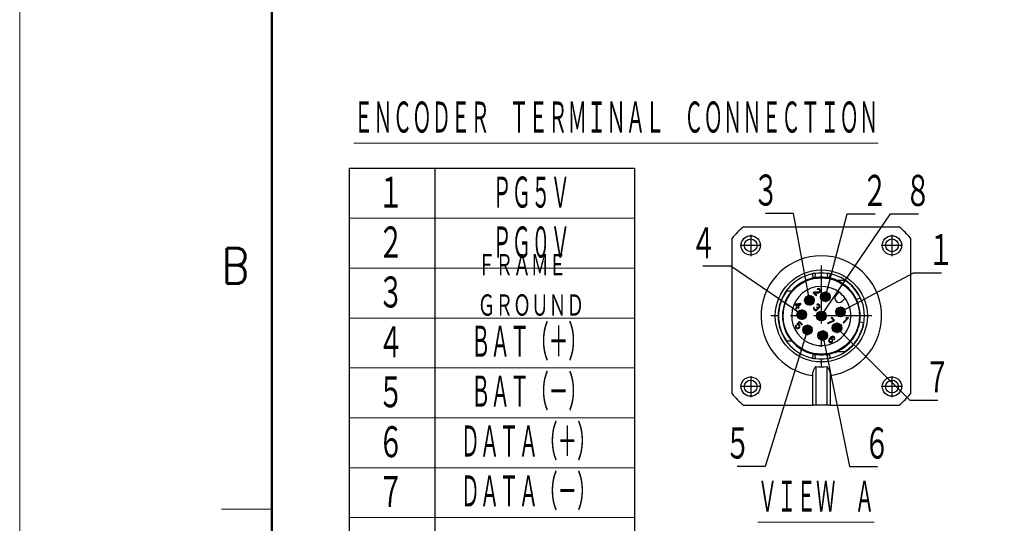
# Model space of a CAD drawing. Header units: millimetres. Extents: x 0 to 594, y 0 to 420.
# Tile 48 of 112: x 0 to 138, y 279 to 349. Entities that reach past the tile are written whole.
import ezdxf

# ---------------------------------------------------------------- set-up
doc = ezdxf.new("R2010")
doc.units = ezdxf.units.MM
doc.header["$LTSCALE"] = 0.257233
doc.linetypes.add('CENTER', pattern=[50.8, 31.75, -6.35, 6.35, -6.35])
doc.layers.add('NoLayerName_001', color=7, linetype='Continuous')
doc.layers.add('NoLayerName_002', color=7, linetype='Continuous')
doc.styles.get("Standard").update_dxf_attribs({"font": 'txt', "bigfont": 'extfont2'})
doc.dimstyles.get("Standard").update_dxf_attribs({"dimtxt": 2.5, "dimasz": 2.5, "dimexe": 1, "dimexo": 1, "dimtad": 1, "dimdec": 3, "dimzin": 0, "dimdsep": 46, "dimtxsty": 'Standard', "dimcen": 2.5, "dimadec": 3, "dimazin": 0, "dimtfac": 0.75, "dimtdec": 3, "dimtmove": 0, "dimatfit": 3, "dimfxl": 1, "dimarcsym": 0})

# ---------------------------------------------------------------- blocks, each defined once
blk = doc.blocks.new('JZB_0010')
at = {"layer": 'NoLayerName_001', "color": 7, "linetype": 'Continuous', "lineweight": 25}
for p, q in [((1.58, 25), (23.42, 25)), ((0, 1.58), (0, 23.42)), ((25, 23.42), (25, 1.58)), ((15.82, 17.5), (14.67, 17.5)), ((8.32, 16), (7.63, 16)), ((11.44, 15.83), (11.37, 15.75)), ((11.37, 15.75), (11.79, 15.33)), ((12.15, 15.87), (11.44, 15.83)), ((11.54, 15.73), (12.16, 15.77)), ((11.87, 15.4), (11.54, 15.73)), ((11.79, 15.33), (11.87, 15.4)), ((11.99, 16.33), (11.92, 16.28)), ((11.92, 16.28), (11.98, 16.22)), ((11.98, 16.22), (12.05, 16.25)), ((12.1, 16.34), (11.99, 16.33)), ((12.05, 16.25), (12.12, 16.24)), ((12.18, 16.33), (12.1, 16.34)), ((12.12, 16.24), (12.19, 16.2)), ((12.23, 15.91), (12.15, 15.87)), ((12.16, 15.77), (12.23, 15.79)), ((12.28, 16.26), (12.18, 16.33)), ((12.19, 16.2), (12.24, 16.15)), ((12.26, 15.94), (12.23, 15.91)), ((12.23, 15.79), (12.3, 15.84)), ((12.24, 16.15), (12.28, 16.07)), ((12.29, 16.01), (12.26, 15.94)), ((12.32, 16.21), (12.28, 16.26)), ((12.28, 16.07), (12.29, 16.01)), ((12.3, 15.84), (12.33, 15.87)), ((12.38, 16.13), (12.32, 16.21)), ((12.33, 15.87), (12.38, 15.94)), ((12.4, 16.05), (12.38, 16.13)), ((12.38, 15.94), (12.4, 16.05)), ((14.98, 15.83), (14.59, 15.43)), ((8.91, 14.14), (8.82, 14.05)), ((8.82, 14.05), (9.1, 13.77)), ((9.6, 14.27), (8.91, 14.14)), ((8.99, 14.06), (9.48, 14.15)), ((9.19, 13.87), (8.99, 14.06)), ((9.48, 14.15), (9.19, 13.87)), ((9.26, 13.8), (9.67, 14.2)), ((9.67, 14.2), (9.6, 14.27)), ((11.92, 14.14), (11.85, 14.09)), ((11.85, 14.09), (11.91, 14.03)), ((11.91, 14.03), (11.98, 14.05)), ((12.03, 14.15), (11.92, 14.14)), ((11.98, 14.05), (12.04, 14.05)), ((12.11, 14.14), (12.03, 14.15)), ((12.04, 14.05), (12.12, 14.01)), ((12.2, 14.07), (12.11, 14.14)), ((12.12, 14.01), (12.16, 13.96)), ((12.16, 13.96), (12.21, 13.88)), ((12.21, 13.82), (12.19, 13.75)), ((12.23, 14.05), (12.2, 14.07)), ((12.21, 13.88), (12.21, 13.82)), ((12.29, 13.95), (12.23, 14.05)), ((12.31, 13.87), (12.29, 13.95)), ((12.3, 13.76), (12.31, 13.87)), ((15.43, 14.59), (15.83, 14.98)), ((17.44, 14.8), (17.94, 15.04)), ((9.1, 13.77), (8.89, 13.56)), ((8.89, 13.56), (8.96, 13.49)), ((8.96, 13.49), (9.17, 13.7)), ((9.17, 13.7), (9.29, 13.59)), ((9.38, 13.68), (9.26, 13.8)), ((9.29, 13.59), (9.38, 13.68)), ((11.43, 13.67), (11.41, 13.6)), ((11.41, 13.6), (11.41, 13.54)), ((11.41, 13.54), (11.43, 13.46)), ((11.46, 13.73), (11.43, 13.67)), ((11.43, 13.46), (11.46, 13.4)), ((11.52, 13.67), (11.46, 13.73)), ((11.46, 13.4), (11.56, 13.3)), ((11.5, 13.63), (11.52, 13.67)), ((11.5, 13.57), (11.5, 13.63)), ((11.51, 13.53), (11.5, 13.57)), ((11.55, 13.46), (11.51, 13.53)), ((11.62, 13.39), (11.55, 13.46)), ((11.56, 13.3), (11.62, 13.27)), ((11.69, 13.35), (11.62, 13.39)), ((11.62, 13.27), (11.69, 13.25)), ((11.73, 13.34), (11.69, 13.35)), ((11.69, 13.25), (11.76, 13.25)), ((11.78, 13.35), (11.73, 13.34)), ((11.76, 13.25), (11.83, 13.27)), ((11.83, 13.36), (11.78, 13.35)), ((11.88, 13.76), (11.82, 13.7)), ((11.82, 13.7), (11.86, 13.66)), ((11.89, 13.42), (11.83, 13.36)), ((11.83, 13.27), (11.88, 13.3)), ((11.86, 13.66), (11.92, 13.57)), ((11.92, 13.72), (11.88, 13.76)), ((11.88, 13.3), (11.94, 13.37)), ((11.92, 13.51), (11.89, 13.42)), ((12.02, 13.68), (11.92, 13.72)), ((11.92, 13.57), (11.92, 13.51)), ((11.94, 13.37), (11.99, 13.44)), ((11.99, 13.59), (12.08, 13.59)), ((12.02, 13.51), (11.99, 13.59)), ((11.99, 13.44), (12.02, 13.51)), ((12.08, 13.68), (12.02, 13.68)), ((12.16, 13.72), (12.08, 13.68)), ((12.08, 13.59), (12.15, 13.61)), ((12.15, 13.61), (12.22, 13.66)), ((12.19, 13.75), (12.16, 13.72)), ((12.22, 13.66), (12.25, 13.69)), ((12.25, 13.69), (12.3, 13.76)), ((8.9, 11.11), (8.87, 11.02)), ((8.93, 11.2), (8.9, 11.11)), ((9, 11.13), (8.93, 11.2)), ((8.97, 11.04), (9, 11.13)), ((8.97, 10.98), (8.97, 11.04)), ((9.46, 11.72), (9.07, 11.33)), ((9.07, 11.33), (9.15, 11.25)), ((9.15, 11.25), (9.24, 11.25)), ((9.2, 11.35), (9.44, 11.59)), ((9.31, 11.33), (9.2, 11.35)), ((9.24, 11.25), (9.3, 11.22)), ((9.3, 11.22), (9.37, 11.15)), ((9.38, 11.29), (9.31, 11.33)), ((9.37, 11.15), (9.41, 11.08)), ((9.45, 11.22), (9.38, 11.29)), ((9.41, 11.08), (9.41, 11.02)), ((9.44, 11.59), (9.78, 11.25)), ((9.49, 11.15), (9.45, 11.22)), ((9.86, 11.32), (9.46, 11.72)), ((9.48, 10.95), (9.51, 11.04)), ((9.51, 11.04), (9.49, 11.15)), ((9.78, 11.25), (9.86, 11.32)), ((14.23, 11.89), (13.36, 11.5)), ((13.36, 11.5), (13.43, 11.43)), ((13.43, 11.43), (14.3, 11.82)), ((13.95, 12.32), (13.87, 12.25)), ((13.87, 12.25), (14.23, 11.89)), ((14.37, 11.9), (13.95, 12.32)), ((14.3, 11.82), (14.37, 11.9)), ((16.13, 12.17), (15.54, 11.58)), ((15.54, 11.58), (15.61, 11.51)), ((15.61, 11.51), (16.32, 12.22)), ((16.07, 12.25), (15.95, 12.13)), ((15.95, 12.13), (16.13, 12.17)), ((16.25, 12.29), (16.07, 12.25)), ((16.32, 12.22), (16.25, 12.29)), ((18.43, 11.56), (17.88, 11.65)), ((8.87, 11.02), (8.88, 10.91)), ((8.88, 10.91), (8.93, 10.84)), ((8.93, 10.84), (9, 10.77)), ((9, 10.91), (8.97, 10.98)), ((9.07, 10.84), (9, 10.91)), ((9, 10.77), (9.07, 10.73)), ((9.14, 10.81), (9.07, 10.84)), ((9.07, 10.73), (9.18, 10.71)), ((9.2, 10.81), (9.14, 10.81)), ((9.18, 10.71), (9.27, 10.74)), ((9.27, 10.83), (9.2, 10.81)), ((9.33, 10.86), (9.27, 10.83)), ((9.27, 10.74), (9.37, 10.79)), ((9.36, 10.89), (9.33, 10.86)), ((9.39, 10.95), (9.36, 10.89)), ((9.37, 10.79), (9.43, 10.85)), ((9.41, 11.02), (9.39, 10.95)), ((9.43, 10.85), (9.48, 10.95)), ((7.63, 9), (8.32, 9)), ((13.54, 9.16), (13.51, 9.06)), ((13.51, 9.06), (13.53, 8.96)), ((13.53, 8.96), (13.57, 8.88)), ((13.59, 9.25), (13.54, 9.16)), ((13.57, 8.88), (13.63, 8.82)), ((13.68, 9.37), (13.59, 9.25)), ((13.61, 9.08), (13.63, 9.15)), ((13.62, 9.02), (13.61, 9.08)), ((13.64, 8.97), (13.62, 9.02)), ((13.63, 9.15), (13.67, 9.21)), ((13.63, 8.82), (13.71, 8.78)), ((13.72, 8.89), (13.64, 8.97)), ((13.67, 9.21), (13.71, 9.26)), ((13.79, 9.48), (13.68, 9.37)), ((13.71, 9.26), (13.77, 9.29)), ((13.71, 8.78), (13.81, 8.77)), ((13.77, 8.87), (13.72, 8.89)), ((13.77, 9.29), (13.82, 9.3)), ((13.83, 8.86), (13.77, 8.87)), ((13.91, 9.57), (13.79, 9.48)), ((13.81, 8.77), (13.9, 8.79)), ((13.82, 9.39), (13.85, 9.42)), ((13.95, 9.38), (13.82, 9.39)), ((13.82, 9.3), (13.89, 9.29)), ((13.9, 8.88), (13.83, 8.86)), ((13.85, 9.42), (13.95, 9.5)), ((13.89, 9.29), (13.94, 9.27)), ((13.96, 8.92), (13.9, 8.88)), ((13.9, 8.79), (14, 8.84)), ((14.01, 9.62), (13.91, 9.57)), ((13.94, 9.27), (14.02, 9.19)), ((13.95, 9.5), (14.01, 9.53)), ((14.02, 9.33), (13.95, 9.38)), ((14, 8.96), (13.96, 8.92)), ((14.04, 9.02), (14, 8.96)), ((14, 8.84), (14.08, 8.92)), ((14.1, 9.65), (14.01, 9.62)), ((14.01, 9.53), (14.08, 9.55)), ((14.08, 9.27), (14.02, 9.33)), ((14.02, 9.19), (14.04, 9.14)), ((14.04, 9.14), (14.04, 9.07)), ((14.04, 9.07), (14.04, 9.02)), ((14.08, 9.55), (14.14, 9.55)), ((14.13, 9.2), (14.08, 9.27)), ((14.08, 8.92), (14.13, 9.02)), ((14.21, 9.63), (14.1, 9.65)), ((14.14, 9.1), (14.13, 9.2)), ((14.13, 9.02), (14.14, 9.1)), ((14.14, 9.55), (14.19, 9.53)), ((14.19, 9.53), (14.26, 9.45)), ((14.28, 9.59), (14.21, 9.63)), ((14.26, 9.45), (14.28, 9.4)), ((14.29, 9.34), (14.27, 9.27)), ((14.27, 9.27), (14.33, 9.21)), ((14.33, 9.54), (14.28, 9.59)), ((14.28, 9.4), (14.29, 9.34)), ((14.37, 9.47), (14.33, 9.54)), ((14.33, 9.21), (14.36, 9.27)), ((14.36, 9.27), (14.38, 9.36)), ((14.38, 9.36), (14.37, 9.47)), ((11.75, 5.41), (11.75, 0)), ((13.25, 5.41), (13.25, 0)), ((11.25, 4.14), (11.25, 0)), ((13.75, 4.14), (13.75, 0)), ((1.58, 0), (11.25, 0)), ((11.75, 0), (11.25, 0)), ((13.25, 0), (11.75, 0)), ((13.75, 0), (13.25, 0)), ((13.75, 0), (23.42, 0))]:
    blk.add_line(p, q, dxfattribs=at)
for centre, radius in [((2.6, 22.4), 1.35), ((22.4, 22.4), 1.35), ((2.6, 22.4), 0.9), ((22.4, 22.4), 0.9), ((12.5, 12.5), 6.45), ((12.5, 12.5), 5.35), ((10.84, 14.7), 0.675), ((13.07, 15.19), 0.675), ((13.07, 15.19), 0.4), ((10.84, 14.7), 0.4), ((9.76, 12.69), 0.675), ((9.76, 12.69), 0.4), ((12.5, 12.5), 0.675), ((12.5, 12.5), 0.4), ((15.19, 13.07), 0.675), ((15.19, 13.07), 0.4), ((10.56, 10.56), 0.675), ((14.7, 10.84), 0.675), ((14.7, 10.84), 0.4), ((10.56, 10.56), 0.4), ((12.69, 9.76), 0.675), ((12.69, 9.76), 0.4), ((2.6, 2.6), 1.35), ((2.6, 2.6), 0.9), ((22.4, 2.6), 1.35), ((22.4, 2.6), 0.9)]:
    blk.add_circle(centre, radius, dxfattribs=at)
for centre, radius, start, end in [((12.5, 12.5), 16.6, 131.148, 138.852), ((12.5, 12.5), 16.6, 41.148, 48.852), ((12.5, 12.5), 5.45, 77.8305, 102.1695), ((12.5, 12.5), 5.45, 102.1695, 140.0438), ((12.5, 12.5), 4.15, 53.3129, 0), ((12.5, 12.5), 5.45, 66.5534, 77.8305), ((12.5, 12.5), 5.45, 25, 66.5534), ((12.5, 12.5), 6, 25, 56.4427), ((12.5, 12.5), 6, 144.3147, 215.6853), ((12.5, 12.5), 5.45, 140.0438, 219.9562), ((15.01, 15.01), 0.6, 135, 315), ((12.5, 12.5), 4.15, 36.6871, 53.3129), ((12.5, 12.5), 4.15, 0, 36.6871), ((12.5, 12.5), 5.45, 351, 25), ((12.5, 12.5), 6, 303.5573, 351), ((12.5, 12.5), 5.45, 330, 351), ((12.5, 12.5), 5.45, 293.4466, 330), ((12.5, 12.5), 5.45, 219.9562, 257.8305), ((12.5, 12.5), 5.45, 257.8305, 282.1695), ((12.5, 12.5), 5.45, 282.1695, 293.4466), ((12.5, 12.5), 7.13, 263.9629, 276.0371), ((12.5, 12.5), 16.6, 221.148, 228.852), ((12.5, 12.5), 16.6, 311.148, 318.852)]:
    blk.add_arc(centre, radius, start, end, dxfattribs=at)
at = {"layer": 'NoLayerName_001', "color": 2, "linetype": 'Continuous', "lineweight": 25}
for centre, radius, start, end in [((12.5, 12.5), 8.45, 278.5029, 261.4971), ((12.5, 12.5), 6.05, 102.1695, 257.8305), ((11.93, 15.16), 3.33, 94.2115, 102.1679), ((12.5, 7.33), 11.18, 85.7901, 94.1998), ((13.08, 15.18), 3.31, 77.8168, 85.7893), ((12.5, 12.5), 6.05, 282.1695, 77.8305), ((11.92, 9.82), 3.31, 257.8168, 265.7893), ((12.5, 17.67), 11.18, 265.7901, 274.1998), ((13.07, 9.84), 3.33, 274.2115, 282.1679)]:
    blk.add_arc(centre, radius, start, end, dxfattribs=at)
for points, knots in [([(11.22, 18.42), (11.24, 18.33), (11.27, 18.19), (11.31, 18.02), (11.33, 17.91), (11.35, 17.85), (11.35, 17.83)], [0, 0, 0, 0, 0.2525855, 0.4433698, 0.5228849, 0.6024, 0.6024, 0.6024, 0.6024]), ([(11.59, 17.87), (11.6, 17.9), (11.61, 17.94), (11.63, 18.02), (11.65, 18.12), (11.67, 18.28), (11.67, 18.4), (11.68, 18.48)], [0, 0, 0, 0, 0.07303, 0.1504764, 0.2332073, 0.3849009, 0.6184158, 0.6184158, 0.6184158, 0.6184158]), ([(13.32, 18.48), (13.33, 18.4), (13.34, 18.28), (13.35, 18.12), (13.37, 18.01), (13.39, 17.94), (13.41, 17.89), (13.41, 17.87)], [0, 0, 0, 0, 0.2329046, 0.3845135, 0.467819, 0.5584443, 0.6181868, 0.6181868, 0.6181868, 0.6181868]), ([(13.65, 17.83), (13.65, 17.85), (13.67, 17.91), (13.69, 18.02), (13.73, 18.19), (13.76, 18.33), (13.78, 18.42)], [0, 0, 0, 0, 0.0795151, 0.1590302, 0.3498145, 0.6024, 0.6024, 0.6024, 0.6024]), ([(11.35, 7.17), (11.35, 7.15), (11.33, 7.09), (11.31, 6.98), (11.27, 6.81), (11.24, 6.67), (11.22, 6.58)], [0, 0, 0, 0, 0.0795151, 0.1590302, 0.3498145, 0.6024, 0.6024, 0.6024, 0.6024]), ([(11.68, 6.52), (11.67, 6.6), (11.66, 6.72), (11.65, 6.88), (11.63, 6.99), (11.61, 7.06), (11.59, 7.11), (11.59, 7.13)], [0, 0, 0, 0, 0.2329046, 0.3845135, 0.467819, 0.5646805, 0.6181798, 0.6181798, 0.6181798, 0.6181798]), ([(13.41, 7.13), (13.4, 7.1), (13.39, 7.06), (13.37, 6.95), (13.35, 6.82), (13.33, 6.66), (13.32, 6.56), (13.32, 6.52)], [0, 0, 0, 0, 0.07303, 0.1504764, 0.3177217, 0.4856907, 0.6184052, 0.6184052, 0.6184052, 0.6184052]), ([(13.78, 6.58), (13.76, 6.67), (13.73, 6.81), (13.69, 6.98), (13.67, 7.09), (13.65, 7.15), (13.65, 7.17)], [0, 0, 0, 0, 0.2525855, 0.4433698, 0.5228849, 0.6024, 0.6024, 0.6024, 0.6024])]:
    blk.add_open_spline(points, degree=3, knots=knots, dxfattribs=at)
at = {"layer": 'NoLayerName_001', "color": 7, "linetype": 'Continuous', "lineweight": 25}
for points, knots in [([(14.67, 7.5), (14.73, 7.5), (14.86, 7.5), (15.04, 7.5), (15.23, 7.5), (15.43, 7.5), (15.62, 7.5), (15.75, 7.5), (15.82, 7.5)], [0, 0, 0, 0, 0.186742, 0.37499, 0.564662, 0.75642, 0.950928, 1.1481, 1.1481, 1.1481, 1.1481]), ([(11.75, 5.41), (11.71, 5.37), (11.64, 5.29), (11.55, 5.16), (11.46, 5.02), (11.39, 4.87), (11.33, 4.69), (11.28, 4.52), (11.25, 4.33), (11.25, 4.21), (11.25, 4.14)], [0, 0, 0, 0, 0.162016, 0.319533, 0.479227, 0.660646, 0.82725, 1.023953, 1.19374, 1.39888, 1.39888, 1.39888, 1.39888]), ([(13.25, 5.41), (13.29, 5.37), (13.36, 5.29), (13.46, 5.16), (13.54, 5.01), (13.62, 4.85), (13.68, 4.69), (13.72, 4.5), (13.75, 4.32), (13.75, 4.2), (13.75, 4.14)], [0, 0, 0, 0, 0.162016, 0.319533, 0.492282, 0.660648, 0.853178, 1.023954, 1.224963, 1.398881, 1.398881, 1.398881, 1.398881])]:
    blk.add_open_spline(points, degree=3, knots=knots, dxfattribs=at)
at = {"layer": 'NoLayerName_002', "color": 2, "linetype": 'CENTER', "lineweight": 25}
for p, q in [((2.6, 23.88), (2.6, 20.91)), ((22.4, 23.88), (22.4, 20.91)), ((4.08, 22.4), (1.11, 22.4)), ((23.88, 22.4), (20.91, 22.4)), ((12.5, 19.6), (12.5, 5.4)), ((10.84, 15.44), (10.84, 13.95)), ((13.81, 15.19), (12.33, 15.19)), ((13.07, 15.93), (13.07, 14.45)), ((11.59, 14.7), (10.1, 14.7)), ((15.19, 13.81), (15.19, 12.33)), ((19.6, 12.5), (5.4, 12.5)), ((10.5, 12.69), (9.01, 12.69)), ((9.76, 13.43), (9.76, 11.95)), ((15.93, 13.07), (14.45, 13.07)), ((10.56, 11.3), (10.56, 9.81)), ((14.7, 11.59), (14.7, 10.1)), ((11.3, 10.56), (9.81, 10.56)), ((13.43, 9.76), (11.95, 9.76)), ((12.69, 10.5), (12.69, 9.01)), ((15.44, 10.84), (13.95, 10.84)), ((2.6, 4.08), (2.6, 1.11)), ((22.4, 4.08), (22.4, 1.11)), ((4.08, 2.6), (1.11, 2.6)), ((23.88, 2.6), (20.91, 2.6))]:
    blk.add_line(p, q, dxfattribs=at)

msp = doc.modelspace()

# ---------------------------------------------------------------- linework, layer by layer
at = {"layer": 'NoLayerName_001', "color": 7, "linetype": 'Continuous', "lineweight": 13}
msp.add_line((0, 0), (0, 420.0255), dxfattribs=at)
at = {"layer": 'NoLayerName_001', "color": 7, "linetype": 'Continuous', "lineweight": 50}
msp.add_line((35.3557, 14.1423), (35.3557, 405.8832), dxfattribs=at)
at = {"layer": 'NoLayerName_001', "color": 7, "linetype": 'Continuous', "lineweight": 25}
for p, q in [((46.1818, 328.5515), (46.1818, 265.5515)), ((46.1818, 328.5515), (86.1818, 328.5515)), ((58.1818, 328.5515), (58.1818, 265.5515)), ((86.1818, 328.5515), (86.1818, 265.5515))]:
    msp.add_line(p, q, dxfattribs=at)
at = {"layer": 'NoLayerName_001', "color": 2, "linetype": 'Continuous', "lineweight": 13}
for p, q in [((46.1818, 321.5515), (86.1818, 321.5515)), ((46.1818, 314.5515), (86.1818, 314.5515)), ((46.1818, 307.5515), (86.1818, 307.5515)), ((46.1818, 300.5515), (86.1818, 300.5515)), ((46.1818, 293.5515), (86.1818, 293.5515)), ((46.1818, 286.5515), (86.1818, 286.5515)), ((35.3557, 280.7241), (28.2845, 280.7241)), ((46.1818, 279.5515), (86.1818, 279.5515))]:
    msp.add_line(p, q, dxfattribs=at)

# ---------------------------------------------------------------- block references
at = {"layer": 'NoLayerName_001'}
msp.add_blockref('JZB_0010', (99.8589, 295.335), dxfattribs=at)

# ---------------------------------------------------------------- texts
at = {"layer": 'NoLayerName_001', "color": 3, "lineweight": 13, "attachment_point": 7}
for s, insert, char_height in [('\\A1;\\W0.5000;\\LＥＮＣＯＤＥＲ\u3000ＴＥＲＭＩＮＡＬ\u3000ＣＯＮＮＥＣＴＩＯＮ\\l', (46.8436, 333.078), 4.949795), ('\\A1;\\W0.6667;１', (50.2018, 322.5515), 4.949795), ('\\A1;\\W0.5000;ＰＧ５Ｖ', (66.242, 322.5515), 4.949795), ('\\A1;\\W0.6667;２', (50.2018, 315.5515), 4.949795), ('\\A1;\\W0.5000;ＰＧ０Ｖ', (66.242, 315.5515), 4.949795), ('\\A1;\\W0.6667;ＦＲＡＭＥ\\PＧＲＯＵＮＤ', (64.1889, 307.5515), 3.394145), ('\\A1;\\W0.6667;３', (50.2018, 308.5515), 4.949795), ('\\A1;\\W0.6667;４', (50.2018, 301.5515), 4.949795), ('\\A1;\\W0.5000;ＢＡＴ（＋）', (63.2721, 301.5515), 4.949795), ('\\A1;\\W0.6667;５', (50.2018, 294.5515), 4.949795), ('\\A1;\\W0.5000;ＢＡＴ（－）', (63.2721, 294.5515), 4.949795), ('\\A1;\\W0.6667;６', (50.2018, 287.5515), 4.949795), ('\\A1;\\W0.5000;ＤＡＴＡ（＋）', (61.7872, 287.5515), 4.949795), ('\\A1;\\W0.5000;ＤＡＴＡ（－）', (61.7872, 280.5515), 4.949795), ('\\A1;\\W0.6667;７', (50.2018, 280.5515), 4.949795), ('\\A1;\\W0.5000;\\LＶＩＥＷ\u3000Ａ\\l', (103.4492, 279.9082), 4.949795)]:
    msp.add_mtext(s, dxfattribs=dict(at, insert=insert, char_height=char_height))
at = {"layer": 'NoLayerName_001', "color": 3, "linetype": 'Continuous', "lineweight": 13, "char_height": 4.949795, "line_spacing_factor": 0.771429}
for s, insert, attachment_point in [('\\A1;\\W0.6667;３', (106.4106, 322.8401), 9), ('\\A1;\\W0.6667;２', (118.0323, 322.7857), 7), ('\\A1;\\W0.6667;８', (124.0862, 322.7857), 7), ('\\A1;\\W0.6667;４', (97.6575, 315.4414), 9), ('\\A1;\\W0.6667;１', (127.2956, 314.4986), 7), ('\\A1;\\W0.6667;７', (126.7979, 296.6569), 7), ('\\A1;\\W0.6667;５', (102.4575, 287.3655), 9), ('\\A1;\\W0.6667;６', (118.3282, 287.3655), 7)]:
    msp.add_mtext(s, dxfattribs=dict(at, insert=insert, attachment_point=attachment_point))
at = {"layer": 'NoLayerName_001', "color": 2, "lineweight": 13, "insert": (28.308, 312.3879), "char_height": 4.949795, "attachment_point": 7}
msp.add_mtext('\\A1;\\W0.8600;B', dxfattribs=at)

# ---------------------------------------------------------------- leaders
at = {"layer": 'NoLayerName_001', "color": 3, "linetype": 'Continuous', "lineweight": 13, "annotation_type": 0, "has_hookline": 1, "text_width": 1.8857}
for points, hookline_direction in [([(110.7039, 310.0312), (108.4498, 322.2151), (107.0356, 322.2151)], 1), ([(112.3589, 307.835), (122.047, 322.1607), (123.4612, 322.1607)], 0), ([(112.9306, 310.5249), (115.9931, 322.1607), (117.4073, 322.1607)], 0), ([(109.6156, 308.0268), (99.6968, 314.8164), (98.2825, 314.8164)], 1), ([(115.0488, 308.4067), (125.2564, 313.8736), (126.6706, 313.8736)], 0), ([(110.4143, 305.8904), (104.4967, 286.7405), (103.0825, 286.7405)], 1), ([(114.5551, 306.18), (124.7586, 296.0319), (126.1729, 296.0319)], 0), ([(112.5507, 305.0917), (116.289, 286.7405), (117.7032, 286.7405)], 0)]:
    msp.add_leader(points, dimstyle='Standard', override={"dimtxt": 4.949795, "dimasz": 1.414227, "dimldrblk": 'DOT'}, dxfattribs=dict(at, hookline_direction=hookline_direction))

doc.saveas('drawing.dxf')
